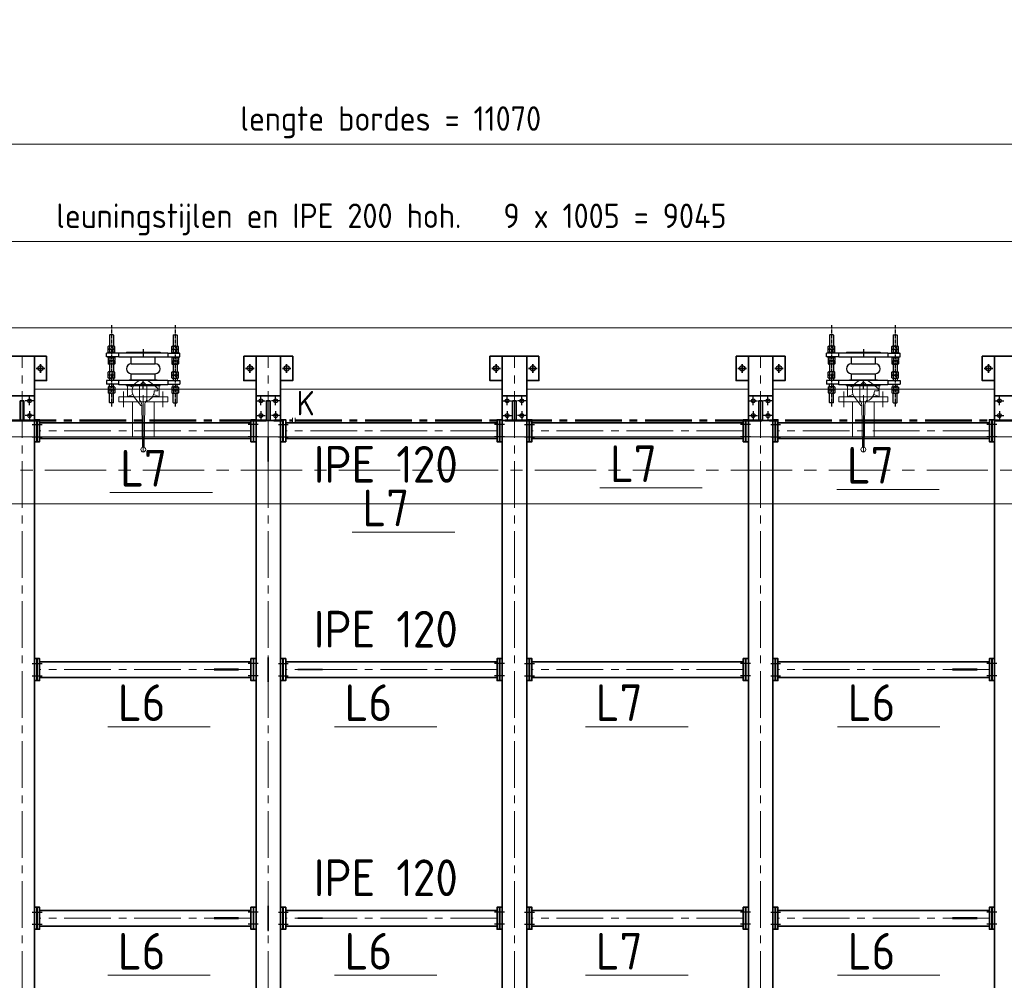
# Model space of a CAD drawing. Header units: millimetres. Extents: x 1013 to 324894, y 12445 to 193774.
# Tile 10 of 36: x 60366 to 64386, y 102454 to 106377. Entities that reach past the tile are written whole.
import ezdxf

# ---------------------------------------------------------------- set-up
doc = ezdxf.new("R2010")
doc.units = ezdxf.units.MM
doc.header["$LTSCALE"] = 10
for name, pattern in [('CENTER', [2, 1.25, -0.25, 0.25, -0.25]), ('CENTER2', [28.575, 19.05, -3.175, 3.175, -3.175]), ('CENTRO', [2, 1.25, -0.25, 0.25, -0.25])]:
    doc.linetypes.add(name, pattern=pattern)
for name, color, linetype, lineweight in [('13', 3, 'Continuous', 13), ('18', 1, 'Continuous', 18), ('18hartlijn', 1, 'CENTER2', 18), ('25', 7, 'Continuous', 25), ('25tekst', 7, 'Continuous', 25), ('35', 2, 'Continuous', 35), ('35tekst', 2, 'Continuous', 35), ('50hartlijn', 42, 'CENTER2', 50), ('Bemating', 2, 'Continuous', 35), ('hartkort', 12, 'CENTER2', 5)]:
    doc.layers.add(name, color=color, linetype=linetype, lineweight=lineweight)
doc.layers.add('INSTALLATIE', color=6, linetype='Continuous')
doc.layers.add('TEKST', color=4, linetype='Continuous')
doc.styles.add('Bersselaar', font='isocp.shx')
doc.dimstyles.new('SCH-50-2', dxfattribs={"dimscale": 50, "dimtxt": 2, "dimasz": 1.5, "dimexe": 0.5, "dimexo": 0.5, "dimgap": 0.5, "dimtad": 1, "dimdec": 0, "dimdsep": 46, "dimtxsty": 'Bersselaar', "dimblk1": 'OBLIQUE', "dimblk2": 'OBLIQUE', "dimsah": 1, "dimcen": 3.5, "dimdle": 0.5, "dimclrd": 3, "dimclre": 3, "dimclrt": 256, "dimadec": 0, "dimazin": 0, "dimtfac": 1, "dimtdec": 0, "dimtmove": 2, "dimatfit": 3, "dimfxl": 1, "dimtvp": 1.4, "dimtolj": 1, "dimtzin": 0, "dimlwd": 13, "dimlwe": 13, "dimarcsym": 0})

# ---------------------------------------------------------------- blocks, each defined once
blk = doc.blocks.new('KOMP80')
for p, q in [((0, -100), (0, 100)), ((0, 100), (18, 100)), ((18, 100), (18, -100)), ((112, 100), (130, 100)), ((112, -100), (112, 100)), ((130, 100), (130, -100)), ((18, 49), (45, 49)), ((45, 49), (45, -49)), ((85, 49), (112, 49)), ((85, 49), (85, -49)), ((18, -49), (45, -49)), ((85, -49), (112, -49)), ((18, -100), (0, -100)), ((130, -100), (112, -100))]:
    blk.add_line(p, q)
for centre, start, end in [((65, 49), 0, 180), ((65, -49), 180, 0)]:
    blk.add_arc(centre, 20, start, end)
blk = doc.blocks.new('compensator dn 80')
blk.add_line((-112, -57.2), (-112, 57.2))
at = {"layer": 'INSTALLATIE', "color": 8, "linetype": 'CENTER'}
for p, q in [((113.2, 129.9), (-221.4, 129.9)), ((113.2, -129.9), (-221.4, -129.9))]:
    blk.add_line(p, q, dxfattribs=at)
at = {"layer": 'INSTALLATIE'}
for p, q in [((-204.2, 136.8), (-202.2, 137.9)), ((-204.2, 123), (-204.2, 136.8)), ((-202.2, 121.9), (-204.2, 123)), ((-202.2, 137.9), (-164.5, 137.9)), ((-202.2, 121.9), (-164.5, 121.9)), ((-163.3, 143.8), (-164.5, 141.4)), ((-152.7, 143.8), (-151.5, 141.4)), ((-150.3, 143.8), (-151.5, 141.4)), ((-139.7, 143.8), (-138.5, 141.4)), ((-138.5, 137.9), (-128.5, 137.9)), ((-138.5, 121.9), (-128.5, 121.9)), ((-113.5, 150), (-128.5, 150)), ((-128.5, 100), (-128.5, 150)), ((-113.5, 100), (-113.5, 150)), ((-103.5, 137.9), (-113.5, 137.9)), ((-103.5, 121.9), (-113.5, 121.9)), ((-102.3, 143.8), (-103.5, 141.4)), ((-91.7, 143.8), (-90.5, 141.4)), ((-89.3, 143.8), (-90.5, 141.4)), ((-78.7, 143.8), (-77.5, 141.4)), ((-31.5, 137.9), (-77.5, 137.9)), ((-31.5, 121.9), (-77.5, 121.9)), ((-44.3, 143.8), (-45.5, 141.4)), ((-33.7, 143.8), (-32.5, 141.4)), ((-31.3, 143.8), (-32.5, 141.4)), ((-20.7, 143.8), (-19.5, 141.4)), ((-16.5, 150), (-1.5, 150)), ((-16.5, 100), (-16.5, 150)), ((-16.5, 114.9), (-16.5, 144.9)), ((-1.5, 100), (-1.5, 150)), ((-1.5, 114.9), (-1.5, 144.9)), ((2.7, 143.8), (1.5, 141.4)), ((13.3, 143.8), (14.5, 141.4)), ((15.7, 143.8), (14.5, 141.4)), ((26.3, 143.8), (27.5, 141.4)), ((72.2, 137.9), (27.5, 137.9)), ((72.2, 121.9), (27.5, 121.9)), ((74.2, 136.8), (72.2, 137.9)), ((72.2, 121.9), (74.2, 123)), ((74.2, 123), (74.2, 136.8)), ((-163.3, 116.1), (-164.5, 118.4)), ((-152.7, 116.1), (-151.5, 118.4)), ((-150.3, 116.1), (-151.5, 118.4)), ((-139.7, 116.1), (-138.5, 118.4)), ((-102.3, 116.1), (-103.5, 118.4)), ((-91.7, 116.1), (-90.5, 118.4)), ((-89.3, 116.1), (-90.5, 118.4)), ((-78.7, 116.1), (-77.5, 118.4)), ((-44.3, 116.1), (-45.5, 118.4)), ((-33.7, 116.1), (-32.5, 118.4)), ((-31.3, 116.1), (-32.5, 118.4)), ((-20.7, 116.1), (-19.5, 118.4)), ((2.7, 116.1), (1.5, 118.4)), ((13.3, 116.1), (14.5, 118.4)), ((15.7, 116.1), (14.5, 118.4)), ((26.3, 116.1), (27.5, 118.4)), ((-133, 68.5), (-133, -68.5)), ((-133, 68.5), (-130, 68.5)), ((3, 68.5), (0, 68.5)), ((3, 68.5), (3, -68.5)), ((-133, -68.5), (-130, -68.5)), ((3, -68.5), (0, -68.5)), ((-163.3, -116.1), (-164.5, -118.4)), ((-152.7, -116.1), (-151.5, -118.4)), ((-150.3, -116.1), (-151.5, -118.4)), ((-139.7, -116.1), (-138.5, -118.4)), ((-128.5, -100), (-128.5, -150)), ((-113.5, -100), (-113.5, -150)), ((-102.3, -116.1), (-103.5, -118.4)), ((-91.7, -116.1), (-90.5, -118.4)), ((-89.3, -116.1), (-90.5, -118.4)), ((-78.7, -116.1), (-77.5, -118.4)), ((-44.3, -116.1), (-45.5, -118.4)), ((-33.7, -116.1), (-32.5, -118.4)), ((-31.3, -116.1), (-32.5, -118.4)), ((-20.7, -116.1), (-19.5, -118.4)), ((-16.5, -100), (-16.5, -150)), ((-16.5, -114.9), (-16.5, -144.9)), ((-1.5, -100), (-1.5, -150)), ((-1.5, -114.9), (-1.5, -144.9)), ((2.7, -116.1), (1.5, -118.4)), ((13.3, -116.1), (14.5, -118.4)), ((15.7, -116.1), (14.5, -118.4)), ((26.3, -116.1), (27.5, -118.4)), ((-202.2, -121.9), (-204.2, -123)), ((-204.2, -123), (-204.2, -136.8)), ((-204.2, -136.8), (-202.2, -137.9)), ((-202.2, -121.9), (-164.5, -121.9)), ((-202.2, -137.9), (-164.5, -137.9)), ((-163.3, -143.8), (-164.5, -141.4)), ((-152.7, -143.8), (-151.5, -141.4)), ((-150.3, -143.8), (-151.5, -141.4)), ((-139.7, -143.8), (-138.5, -141.4)), ((-138.5, -121.9), (-128.5, -121.9)), ((-138.5, -137.9), (-128.5, -137.9)), ((-113.5, -150), (-128.5, -150)), ((-103.5, -121.9), (-113.5, -121.9)), ((-103.5, -137.9), (-113.5, -137.9)), ((-102.3, -143.8), (-103.5, -141.4)), ((-91.7, -143.8), (-90.5, -141.4)), ((-89.3, -143.8), (-90.5, -141.4)), ((-78.7, -143.8), (-77.5, -141.4)), ((-31.5, -121.9), (-77.5, -121.9)), ((-31.5, -137.9), (-77.5, -137.9)), ((-44.3, -143.8), (-45.5, -141.4)), ((-33.7, -143.8), (-32.5, -141.4)), ((-31.3, -143.8), (-32.5, -141.4)), ((-20.7, -143.8), (-19.5, -141.4)), ((-16.5, -150), (-1.5, -150)), ((2.7, -143.8), (1.5, -141.4)), ((13.3, -143.8), (14.5, -141.4)), ((15.7, -143.8), (14.5, -141.4)), ((26.3, -143.8), (27.5, -141.4)), ((72.2, -121.9), (27.5, -121.9)), ((72.2, -137.9), (27.5, -137.9)), ((72.2, -121.9), (74.2, -123)), ((74.2, -136.8), (72.2, -137.9)), ((74.2, -123), (74.2, -136.8))]:
    blk.add_line(p, q, dxfattribs=at)
at = {"layer": 'INSTALLATIE', "linetype": 'Continuous'}
for p, q in [((-164.5, 118.4), (-164.5, 141.4)), ((-152.7, 143.8), (-163.3, 143.8)), ((-152.7, 136.8), (-163.3, 136.8)), ((-152.7, 123), (-163.3, 123)), ((-151.5, 118.4), (-151.5, 141.4)), ((-151.5, 118.4), (-151.5, 141.4)), ((-139.7, 143.8), (-150.3, 143.8)), ((-139.7, 136.8), (-150.3, 136.8)), ((-139.7, 123), (-150.3, 123)), ((-138.5, 118.4), (-138.5, 141.4)), ((-103.5, 118.4), (-103.5, 141.4)), ((-102.3, 143.8), (-91.7, 143.8)), ((-102.3, 136.8), (-91.7, 136.8)), ((-102.3, 123), (-91.7, 123)), ((-90.5, 118.4), (-90.5, 141.4)), ((-90.5, 118.4), (-90.5, 141.4)), ((-89.3, 143.8), (-78.7, 143.8)), ((-89.3, 136.8), (-78.7, 136.8)), ((-89.3, 123), (-78.7, 123)), ((-77.5, 118.4), (-77.5, 141.4)), ((-45.5, 118.4), (-45.5, 141.4)), ((-33.7, 143.8), (-44.3, 143.8)), ((-33.7, 136.8), (-44.3, 136.8)), ((-33.7, 123), (-44.3, 123)), ((-32.5, 118.4), (-32.5, 141.4)), ((-20.7, 143.8), (-31.3, 143.8)), ((-20.7, 136.8), (-31.3, 136.8)), ((-20.7, 123), (-31.3, 123)), ((-19.5, 114.9), (-19.5, 144.9)), ((-19.5, 144.9), (-16.5, 144.9)), ((1.5, 144.9), (-1.5, 144.9)), ((1.5, 114.9), (1.5, 144.9)), ((2.7, 143.8), (13.3, 143.8)), ((2.7, 136.8), (13.3, 136.8)), ((2.7, 123), (13.3, 123)), ((14.5, 118.4), (14.5, 141.4)), ((15.7, 143.8), (26.3, 143.8)), ((15.7, 136.8), (26.3, 136.8)), ((15.7, 123), (26.3, 123)), ((27.5, 118.4), (27.5, 141.4)), ((-152.7, 116.1), (-163.3, 116.1)), ((-139.7, 116.1), (-150.3, 116.1)), ((-102.3, 116.1), (-91.7, 116.1)), ((-89.3, 116.1), (-78.7, 116.1)), ((-33.7, 116.1), (-44.3, 116.1)), ((-20.7, 116.1), (-31.3, 116.1)), ((-19.5, 114.9), (-16.5, 114.9)), ((1.5, 114.9), (-1.5, 114.9)), ((2.7, 116.1), (13.3, 116.1)), ((15.7, 116.1), (26.3, 116.1)), ((-164.5, -118.4), (-164.5, -141.4)), ((-152.7, -116.1), (-163.3, -116.1)), ((-151.5, -118.4), (-151.5, -141.4)), ((-151.5, -118.4), (-151.5, -141.4)), ((-139.7, -116.1), (-150.3, -116.1)), ((-138.5, -118.4), (-138.5, -141.4)), ((-103.5, -118.4), (-103.5, -141.4)), ((-102.3, -116.1), (-91.7, -116.1)), ((-90.5, -118.4), (-90.5, -141.4)), ((-90.5, -118.4), (-90.5, -141.4)), ((-89.3, -116.1), (-78.7, -116.1)), ((-77.5, -118.4), (-77.5, -141.4)), ((-45.5, -118.4), (-45.5, -141.4)), ((-33.7, -116.1), (-44.3, -116.1)), ((-32.5, -118.4), (-32.5, -141.4)), ((-20.7, -116.1), (-31.3, -116.1)), ((-19.5, -114.9), (-19.5, -144.9)), ((-19.5, -114.9), (-16.5, -114.9)), ((1.5, -114.9), (-1.5, -114.9)), ((1.5, -114.9), (1.5, -144.9)), ((2.7, -116.1), (13.3, -116.1)), ((14.5, -118.4), (14.5, -141.4)), ((15.7, -116.1), (26.3, -116.1)), ((27.5, -118.4), (27.5, -141.4)), ((-152.7, -123), (-163.3, -123)), ((-152.7, -136.8), (-163.3, -136.8)), ((-152.7, -143.8), (-163.3, -143.8)), ((-139.7, -123), (-150.3, -123)), ((-139.7, -136.8), (-150.3, -136.8)), ((-139.7, -143.8), (-150.3, -143.8)), ((-102.3, -123), (-91.7, -123)), ((-102.3, -136.8), (-91.7, -136.8)), ((-102.3, -143.8), (-91.7, -143.8)), ((-89.3, -123), (-78.7, -123)), ((-89.3, -136.8), (-78.7, -136.8)), ((-89.3, -143.8), (-78.7, -143.8)), ((-33.7, -123), (-44.3, -123)), ((-33.7, -136.8), (-44.3, -136.8)), ((-33.7, -143.8), (-44.3, -143.8)), ((-20.7, -123), (-31.3, -123)), ((-20.7, -136.8), (-31.3, -136.8)), ((-20.7, -143.8), (-31.3, -143.8)), ((-19.5, -144.9), (-16.5, -144.9)), ((1.5, -144.9), (-1.5, -144.9)), ((2.7, -123), (13.3, -123)), ((2.7, -136.8), (13.3, -136.8)), ((2.7, -143.8), (13.3, -143.8)), ((15.7, -123), (26.3, -123)), ((15.7, -136.8), (26.3, -136.8)), ((15.7, -143.8), (26.3, -143.8))]:
    blk.add_line(p, q, dxfattribs=at)
at = {"layer": 'INSTALLATIE'}
for centre, radius, start, end in [((-143.7, 129.9), 20.8, 160.5288, 199.4712), ((-157.4, 140.3), 6.88, 149.7679, 210.2321), ((-157.4, 119.5), 6.88, 149.7679, 210.2321), ((-158.6, 140.3), 6.88, 329.7679, 30.2321), ((-172.3, 129.9), 20.8, 340.5288, 19.4712), ((-158.6, 119.5), 6.88, 329.7679, 30.2321), ((-130.7, 129.9), 20.8, 160.5288, 199.4712), ((-144.4, 140.3), 6.88, 149.7679, 210.2321), ((-144.4, 119.5), 6.88, 149.7679, 210.2321), ((-145.6, 140.3), 6.88, 329.7679, 30.2321), ((-159.3, 129.9), 20.8, 340.5288, 19.4712), ((-145.6, 119.5), 6.88, 329.7679, 30.2321), ((-82.7, 129.9), 20.8, 160.5288, 199.4712), ((-96.4, 140.3), 6.88, 149.7679, 210.2321), ((-96.4, 119.5), 6.88, 149.7679, 210.2321), ((-97.6, 140.3), 6.88, 329.7679, 30.2321), ((-111.3, 129.9), 20.8, 340.5288, 19.4712), ((-97.6, 119.5), 6.88, 329.7679, 30.2321), ((-69.7, 129.9), 20.8, 160.5288, 199.4712), ((-83.4, 140.3), 6.88, 149.7679, 210.2321), ((-83.4, 119.5), 6.88, 149.7679, 210.2321), ((-84.6, 140.3), 6.88, 329.7679, 30.2321), ((-98.3, 129.9), 20.8, 340.5288, 19.4712), ((-84.6, 119.5), 6.88, 329.7679, 30.2321), ((-24.7, 129.9), 20.8, 160.5288, 199.4712), ((-38.4, 140.3), 6.88, 149.7679, 210.2321), ((-38.4, 119.5), 6.88, 149.7679, 210.2321), ((-39.6, 140.3), 6.88, 329.7679, 30.2321), ((-53.3, 129.9), 20.8, 340.5288, 19.4712), ((-39.6, 119.5), 6.88, 329.7679, 30.2321), ((-11.7, 129.9), 20.8, 160.5288, 199.4712), ((-25.4, 140.3), 6.88, 149.7679, 210.2321), ((-25.4, 119.5), 6.88, 149.7679, 210.2321), ((-26.6, 140.3), 6.88, 329.7679, 30.2321), ((-40.3, 129.9), 20.8, 340.5288, 19.4712), ((-26.6, 119.5), 6.88, 329.7679, 30.2321), ((22.3, 129.9), 20.8, 160.5288, 199.4712), ((8.6, 140.3), 6.88, 149.7679, 210.2321), ((8.6, 119.5), 6.88, 149.7679, 210.2321), ((7.4, 140.3), 6.88, 329.7679, 30.2321), ((-6.3, 129.9), 20.8, 340.5288, 19.4712), ((7.4, 119.5), 6.88, 329.7679, 30.2321), ((35.3, 129.9), 20.8, 160.5288, 199.4712), ((21.6, 140.3), 6.88, 149.7679, 210.2321), ((21.6, 119.5), 6.88, 149.7679, 210.2321), ((20.4, 140.3), 6.88, 329.7679, 30.2321), ((6.7, 129.9), 20.8, 340.5288, 19.4712), ((20.4, 119.5), 6.88, 329.7679, 30.2321), ((-157.4, -119.5), 6.88, 149.7679, 210.2321), ((-158.6, -119.5), 6.88, 329.7679, 30.2321), ((-144.4, -119.5), 6.88, 149.7679, 210.2321), ((-145.6, -119.5), 6.88, 329.7679, 30.2321), ((-96.4, -119.5), 6.88, 149.7679, 210.2321), ((-97.6, -119.5), 6.88, 329.7679, 30.2321), ((-83.4, -119.5), 6.88, 149.7679, 210.2321), ((-84.6, -119.5), 6.88, 329.7679, 30.2321), ((-38.4, -119.5), 6.88, 149.7679, 210.2321), ((-39.6, -119.5), 6.88, 329.7679, 30.2321), ((-25.4, -119.5), 6.88, 149.7679, 210.2321), ((-26.6, -119.5), 6.88, 329.7679, 30.2321), ((8.6, -119.5), 6.88, 149.7679, 210.2321), ((7.4, -119.5), 6.88, 329.7679, 30.2321), ((21.6, -119.5), 6.88, 149.7679, 210.2321), ((20.4, -119.5), 6.88, 329.7679, 30.2321), ((-143.7, -129.9), 20.8, 160.5288, 199.4712), ((-157.4, -140.3), 6.88, 149.7679, 210.2321), ((-172.3, -129.9), 20.8, 340.5288, 19.4712), ((-158.6, -140.3), 6.88, 329.7679, 30.2321), ((-130.7, -129.9), 20.8, 160.5288, 199.4712), ((-144.4, -140.3), 6.88, 149.7679, 210.2321), ((-159.3, -129.9), 20.8, 340.5288, 19.4712), ((-145.6, -140.3), 6.88, 329.7679, 30.2321), ((-82.7, -129.9), 20.8, 160.5288, 199.4712), ((-96.4, -140.3), 6.88, 149.7679, 210.2321), ((-111.3, -129.9), 20.8, 340.5288, 19.4712), ((-97.6, -140.3), 6.88, 329.7679, 30.2321), ((-69.7, -129.9), 20.8, 160.5288, 199.4712), ((-83.4, -140.3), 6.88, 149.7679, 210.2321), ((-98.3, -129.9), 20.8, 340.5288, 19.4712), ((-84.6, -140.3), 6.88, 329.7679, 30.2321), ((-24.7, -129.9), 20.8, 160.5288, 199.4712), ((-38.4, -140.3), 6.88, 149.7679, 210.2321), ((-53.3, -129.9), 20.8, 340.5288, 19.4712), ((-39.6, -140.3), 6.88, 329.7679, 30.2321), ((-11.7, -129.9), 20.8, 160.5288, 199.4712), ((-25.4, -140.3), 6.88, 149.7679, 210.2321), ((-40.3, -129.9), 20.8, 340.5288, 19.4712), ((-26.6, -140.3), 6.88, 329.7679, 30.2321), ((22.3, -129.9), 20.8, 160.5288, 199.4712), ((8.6, -140.3), 6.88, 149.7679, 210.2321), ((-6.3, -129.9), 20.8, 340.5288, 19.4712), ((7.4, -140.3), 6.88, 329.7679, 30.2321), ((35.3, -129.9), 20.8, 160.5288, 199.4712), ((21.6, -140.3), 6.88, 149.7679, 210.2321), ((6.7, -129.9), 20.8, 340.5288, 19.4712), ((20.4, -140.3), 6.88, 329.7679, 30.2321)]:
    blk.add_arc(centre, radius, start, end, dxfattribs=at)
at = {"layer": 'TEKST'}
for p, q in [((-145, 0), (-115, 0)), ((15, 0), (-15, 0))]:
    blk.add_line(p, q, dxfattribs=at)
at = {"layer": 'INSTALLATIE'}
blk.add_blockref('KOMP80', (-130, 0), dxfattribs=at)
blk = doc.blocks.new('VK80BA')
for p, q in [((-10, 60), (-35.3, 27.9)), ((-23, 65), (-17.8, 50.2)), ((-23, 65), (23, 65)), ((-23, 43.5), (-23, 65)), ((0, 60), (-10, 60)), ((0, 60), (0, 45)), ((15, 42.4), (23, 65)), ((23, 65), (23, 38.7)), ((-21.1, 15), (-36.1, 0)), ((-21.1, -15), (-36.1, 0)), ((-21.1, 15), (37.7, 15)), ((57.9, 6.3), (230.6, 3.3)), ((-23, -65), (-23, -38.7)), ((-21.1, -15), (37.7, -15)), ((23, -38.7), (23, -65)), ((60, -10), (27.9, -35.3)), ((60, -10), (27.9, -35.3)), ((57.9, -6.3), (230.6, -3.3)), ((60, -6.3), (60, -10)), ((-23, -65), (-15, -42.4)), ((23, -65), (-23, -65)), ((15, -42.4), (23, -65))]:
    blk.add_line(p, q)
blk.add_circle((240, 0), 10)
for centre, radius, start, end in [((0, 0), 45, 13.1639, 90), ((0, 0), 45, 141.7483, 308.2517), ((58.4, 35.5), 29.1, 224.6604, 269), ((58.4, -35.5), 29.1, 91, 135.3396)]:
    blk.add_arc(centre, radius, start, end)
blk = doc.blocks.new('LF80')
for p, q in [((0, 100), (20, 100)), ((0, -100), (0, 100)), ((20, 100), (20, -100)), ((20, -44.45), (20, 44.45)), ((20, -100), (0, -100))]:
    blk.add_line(p, q)
blk = doc.blocks.new('_Oblique')
at = {"color": 0, "lineweight": -2}
blk.add_line((-0.5, -0.5), (0.5, 0.5), dxfattribs=at)
blk = doc.blocks.new('*D54')
at = {"layer": '25', "color": 3, "lineweight": 13}
for p, q in [((57361, 105027.9), (57361, 105496.5)), ((66406, 105027.9), (66406, 105496.5)), ((57336, 105471.5), (66431, 105471.5))]:
    blk.add_line(p, q, dxfattribs=at)
at = {"layer": 'Defpoints', "color": 0}
for p in [(66406, 105471.5), (57361, 105002.9), (66406, 105002.9)]:
    blk.add_point(p, dxfattribs=at)
at = {"layer": '25', "color": 3, "lineweight": 13, "xscale": 75, "yscale": 75, "zscale": 75, "rotation": 180}
blk.add_blockref('_Oblique', (57361, 105471.5), dxfattribs=at)
at = {"layer": '25', "color": 3, "lineweight": 13, "xscale": 75, "yscale": 75, "zscale": 75}
blk.add_blockref('_Oblique', (66406, 105471.5), dxfattribs=at)
at = {"layer": '25', "insert": (61883.5, 105561.1), "char_height": 100, "attachment_point": 5, "style": 'Bersselaar'}
blk.add_mtext('\\A1;leuningstijlen en IPE 200 hoh.   9 x 1005 = 9045', dxfattribs=at)
blk = doc.blocks.new('*D59')
at = {"layer": '25', "color": 3, "lineweight": 13}
for p, q in [((56346, 105521.5), (56346, 105893.7)), ((67416, 105521.5), (67416, 105893.7)), ((56321, 105868.7), (67441, 105868.7))]:
    blk.add_line(p, q, dxfattribs=at)
at = {"layer": 'Defpoints', "color": 0}
for p in [(67416, 105868.7), (56346, 105496.5), (67416, 105496.5)]:
    blk.add_point(p, dxfattribs=at)
at = {"layer": '25', "color": 3, "lineweight": 13, "xscale": 75, "yscale": 75, "zscale": 75, "rotation": 180}
blk.add_blockref('_Oblique', (56346, 105868.7), dxfattribs=at)
at = {"layer": '25', "color": 3, "lineweight": 13, "xscale": 75, "yscale": 75, "zscale": 75}
blk.add_blockref('_Oblique', (67416, 105868.7), dxfattribs=at)
at = {"layer": '25', "insert": (61881, 105958), "char_height": 100, "attachment_point": 5, "style": 'Bersselaar'}
blk.add_mtext('\\A1;lengte bordes = 11070', dxfattribs=at)
blk = doc.blocks.new('merk')
at = {"layer": '13'}
blk.add_line((3063.1, -32975.6), (3481.5, -32975.6), dxfattribs=at)
at = {"layer": '35tekst', "style": 'Bersselaar'}
blk.add_attdef('L6', (3104.8, -32952.1), '', height=150, dxfattribs=at)

msp = doc.modelspace()

# ---------------------------------------------------------------- linework, layer by layer
at = {"layer": '13'}
for p, q in [((61480.478, 104750.496), (61480.478, 104730.212)), ((61490.478, 104750.496), (61490.478, 104730.212))]:
    msp.add_line(p, q, dxfattribs=at)
at = {"layer": '18', "lineweight": 5}
for p, q in [((56265.478, 105118.354), (73465.478, 105118.354)), ((60425.978, 104868.354), (61330.978, 104868.354)), ((61430.978, 104868.354), (62335.978, 104868.354)), ((62435.978, 104868.354), (63340.978, 104868.354)), ((63440.978, 104868.354), (64345.978, 104868.354)), ((60826.028, 104816.354), (60826.028, 104673.354)), ((60914.928, 104816.354), (60914.928, 104673.354)), ((63766.028, 104816.354), (63766.028, 104673.354)), ((63854.928, 104816.354), (63854.928, 104673.354)), ((56958.528, 104673.354), (66970.528, 104673.354)), ((56958.528, 104400.354), (66970.528, 104400.354))]:
    msp.add_line(p, q, dxfattribs=at)
at = {"layer": '18'}
msp.add_line((59503.728, 104672.854), (66976.578, 104672.854), dxfattribs=at)
at = {"layer": '18hartlijn'}
for p, q in [((60375.978, 98382.854), (60375.978, 105002.854)), ((61380.978, 98382.854), (61380.978, 105002.854)), ((62385.978, 98382.854), (62385.978, 105002.854)), ((63390.978, 98382.854), (63390.978, 105002.854)), ((61309.978, 104698.354), (60446.978, 104698.354)), ((62314.978, 104698.354), (61451.978, 104698.354)), ((63319.978, 104698.354), (62456.978, 104698.354)), ((64324.978, 104698.354), (63461.978, 104698.354)), ((61309.978, 103722.854), (60446.978, 103722.854)), ((62314.978, 103722.854), (61451.978, 103722.854)), ((63319.978, 103722.854), (62456.978, 103722.854)), ((64324.978, 103722.854), (63461.978, 103722.854)), ((61309.978, 102707.854), (60446.978, 102707.854)), ((62314.978, 102707.854), (61451.978, 102707.854)), ((63319.978, 102707.854), (62456.978, 102707.854)), ((64324.978, 102707.854), (63461.978, 102707.854))]:
    msp.add_line(p, q, dxfattribs=at)
at = {"layer": '18hartlijn', "linetype": 'CENTER', "lineweight": 5, "ltscale": 20}
msp.add_line((67119.293, 104536.854), (56942.528, 104536.854), dxfattribs=at)
at = {"layer": '25', "color": 3}
for p, q in [((60423.478, 104820.354), (60388.478, 104820.354)), ((60405.978, 104802.854), (60405.978, 104837.854)), ((61333.478, 104820.354), (61368.478, 104820.354)), ((61350.978, 104802.854), (61350.978, 104837.854)), ((61428.478, 104820.354), (61393.478, 104820.354)), ((61410.978, 104802.854), (61410.978, 104837.854)), ((62338.478, 104820.354), (62373.478, 104820.354)), ((62355.978, 104802.854), (62355.978, 104837.854)), ((62433.478, 104820.354), (62398.478, 104820.354)), ((62415.978, 104802.854), (62415.978, 104837.854)), ((63343.478, 104820.354), (63378.478, 104820.354)), ((63360.978, 104802.854), (63360.978, 104837.854)), ((63438.478, 104820.354), (63403.478, 104820.354)), ((63420.978, 104802.854), (63420.978, 104837.854)), ((64348.478, 104820.354), (64383.478, 104820.354)), ((64365.978, 104802.854), (64365.978, 104837.854)), ((60405.978, 104777.854), (60405.978, 104742.854)), ((61350.978, 104777.854), (61350.978, 104742.854)), ((61410.978, 104777.854), (61410.978, 104742.854)), ((62355.978, 104777.854), (62355.978, 104742.854)), ((62415.978, 104777.854), (62415.978, 104742.854)), ((63360.978, 104777.854), (63360.978, 104742.854)), ((63420.978, 104777.854), (63420.978, 104742.854)), ((64365.978, 104777.854), (64365.978, 104742.854)), ((60423.478, 104760.354), (60388.478, 104760.354)), ((61333.478, 104760.354), (61368.478, 104760.354)), ((61428.478, 104760.354), (61393.478, 104760.354)), ((62338.478, 104760.354), (62373.478, 104760.354)), ((62433.478, 104760.354), (62398.478, 104760.354)), ((63343.478, 104760.354), (63378.478, 104760.354)), ((63438.478, 104760.354), (63403.478, 104760.354)), ((64348.478, 104760.354), (64383.478, 104760.354))]:
    msp.add_line(p, q, dxfattribs=at)
at = {"layer": '25'}
for p, q in [((60417.151, 104723.354), (60457.486, 104723.354)), ((61339.805, 104723.354), (61299.47, 104723.354)), ((61422.151, 104723.354), (61462.486, 104723.354)), ((62344.805, 104723.354), (62304.47, 104723.354)), ((62427.151, 104723.354), (62467.486, 104723.354)), ((63349.805, 104723.354), (63309.47, 104723.354)), ((63432.151, 104723.354), (63472.486, 104723.354)), ((64354.805, 104723.354), (64314.47, 104723.354)), ((60417.151, 104673.354), (60457.486, 104673.354)), ((61339.805, 104673.354), (61299.47, 104673.354)), ((61422.151, 104673.354), (61462.486, 104673.354)), ((62344.805, 104673.354), (62304.47, 104673.354)), ((62427.151, 104673.354), (62467.486, 104673.354)), ((63349.805, 104673.354), (63309.47, 104673.354)), ((63432.151, 104673.354), (63472.486, 104673.354)), ((64354.805, 104673.354), (64314.47, 104673.354)), ((60417.151, 103747.854), (60457.486, 103747.854)), ((61339.805, 103747.854), (61299.47, 103747.854)), ((61422.151, 103747.854), (61462.486, 103747.854)), ((62344.805, 103747.854), (62304.47, 103747.854)), ((62427.151, 103747.854), (62467.486, 103747.854)), ((63349.805, 103747.854), (63309.47, 103747.854)), ((63432.151, 103747.854), (63472.486, 103747.854)), ((64354.805, 103747.854), (64314.47, 103747.854)), ((60417.151, 103697.854), (60457.486, 103697.854)), ((61339.805, 103697.854), (61299.47, 103697.854)), ((61422.151, 103697.854), (61462.486, 103697.854)), ((62344.805, 103697.854), (62304.47, 103697.854)), ((62427.151, 103697.854), (62467.486, 103697.854)), ((63349.805, 103697.854), (63309.47, 103697.854)), ((63432.151, 103697.854), (63472.486, 103697.854)), ((64354.805, 103697.854), (64314.47, 103697.854)), ((60417.151, 102732.854), (60457.486, 102732.854)), ((61339.805, 102732.854), (61299.47, 102732.854)), ((61422.151, 102732.854), (61462.486, 102732.854)), ((62344.805, 102732.854), (62304.47, 102732.854)), ((62427.151, 102732.854), (62467.486, 102732.854)), ((63349.805, 102732.854), (63309.47, 102732.854)), ((63432.151, 102732.854), (63472.486, 102732.854)), ((64354.805, 102732.854), (64314.47, 102732.854)), ((60417.151, 102682.854), (60457.486, 102682.854)), ((61339.805, 102682.854), (61299.47, 102682.854)), ((61422.151, 102682.854), (61462.486, 102682.854)), ((62344.805, 102682.854), (62304.47, 102682.854)), ((62427.151, 102682.854), (62467.486, 102682.854)), ((63349.805, 102682.854), (63309.47, 102682.854)), ((63432.151, 102682.854), (63472.486, 102682.854)), ((64354.805, 102682.854), (64314.47, 102682.854))]:
    msp.add_line(p, q, dxfattribs=at)
for points in [[(61382.478, 104672.854), (61379.478, 104672.854), (61379.478, 104572.854), (61382.478, 104572.854)], [(61382.478, 103772.854), (61379.478, 103772.854), (61379.478, 103672.854), (61382.478, 103672.854)], [(61259.978, 103721.354), (61259.978, 103724.354), (61159.978, 103724.354), (61159.978, 103721.354)], [(61501.978, 103721.354), (61501.978, 103724.354), (61601.978, 103724.354), (61601.978, 103721.354)], [(64274.978, 103721.354), (64274.978, 103724.354), (64174.978, 103724.354), (64174.978, 103721.354)], [(61382.478, 102757.854), (61379.478, 102757.854), (61379.478, 102657.854), (61382.478, 102657.854)], [(61259.978, 102706.354), (61259.978, 102709.354), (61159.978, 102709.354), (61159.978, 102706.354)], [(61501.978, 102706.354), (61501.978, 102709.354), (61601.978, 102709.354), (61601.978, 102706.354)], [(64274.978, 102706.354), (64274.978, 102709.354), (64174.978, 102709.354), (64174.978, 102706.354)]]:
    msp.add_lwpolyline(points, close=True, dxfattribs=at)
for centre, radius in [((60450.978, 104952.854), 11), ((61305.978, 104952.854), 11), ((61455.978, 104952.854), 11), ((62310.978, 104952.854), 11), ((62460.978, 104952.854), 11), ((63315.978, 104952.854), 11), ((63465.978, 104952.854), 11), ((64320.978, 104952.854), 11), ((60405.978, 104820.354), 8), ((61350.978, 104820.354), 8), ((61410.978, 104820.354), 8), ((62355.978, 104820.354), 8), ((62415.978, 104820.354), 8), ((63360.978, 104820.354), 8), ((63420.978, 104820.354), 8), ((64365.978, 104820.354), 8), ((60405.978, 104760.354), 8), ((61350.978, 104760.354), 8), ((61410.978, 104760.354), 8), ((62355.978, 104760.354), 8), ((62415.978, 104760.354), 8), ((63360.978, 104760.354), 8), ((63420.978, 104760.354), 8), ((64365.978, 104760.354), 8)]:
    msp.add_circle(centre, radius, dxfattribs=at)
at = {"layer": '35', "color": 3}
for p, q in [((60450.978, 104970.354), (60450.978, 104935.354)), ((61305.978, 104970.354), (61305.978, 104935.354)), ((61455.978, 104970.354), (61455.978, 104935.354)), ((62310.978, 104970.354), (62310.978, 104935.354)), ((62460.978, 104970.354), (62460.978, 104935.354)), ((63315.978, 104970.354), (63315.978, 104935.354)), ((63465.978, 104970.354), (63465.978, 104935.354)), ((64320.978, 104970.354), (64320.978, 104935.354)), ((60468.478, 104952.854), (60433.478, 104952.854)), ((61288.478, 104952.854), (61323.478, 104952.854)), ((61473.478, 104952.854), (61438.478, 104952.854)), ((62293.478, 104952.854), (62328.478, 104952.854)), ((62478.478, 104952.854), (62443.478, 104952.854)), ((63298.478, 104952.854), (63333.478, 104952.854)), ((63483.478, 104952.854), (63448.478, 104952.854)), ((64303.478, 104952.854), (64338.478, 104952.854))]:
    msp.add_line(p, q, dxfattribs=at)
at = {"layer": '35'}
for p, q in [((61309.978, 104730.354), (60446.978, 104730.354)), ((62314.978, 104730.354), (61451.978, 104730.354)), ((63319.978, 104730.354), (62456.978, 104730.354)), ((64324.978, 104730.354), (63461.978, 104730.354)), ((61309.978, 104666.354), (60446.978, 104666.354)), ((62314.978, 104666.354), (61451.978, 104666.354)), ((63319.978, 104666.354), (62456.978, 104666.354)), ((64324.978, 104666.354), (63461.978, 104666.354)), ((61309.978, 103754.854), (60446.978, 103754.854)), ((62314.978, 103754.854), (61451.978, 103754.854)), ((63319.978, 103754.854), (62456.978, 103754.854)), ((64324.978, 103754.854), (63461.978, 103754.854)), ((61309.978, 103690.854), (60446.978, 103690.854)), ((62314.978, 103690.854), (61451.978, 103690.854)), ((63319.978, 103690.854), (62456.978, 103690.854)), ((64324.978, 103690.854), (63461.978, 103690.854)), ((61309.978, 102739.854), (60446.978, 102739.854)), ((62314.978, 102739.854), (61451.978, 102739.854)), ((63319.978, 102739.854), (62456.978, 102739.854)), ((64324.978, 102739.854), (63461.978, 102739.854)), ((61309.978, 102675.854), (60446.978, 102675.854)), ((62314.978, 102675.854), (61451.978, 102675.854)), ((63319.978, 102675.854), (62456.978, 102675.854)), ((64324.978, 102675.854), (63461.978, 102675.854))]:
    msp.add_line(p, q, dxfattribs=at)
for points in [[(60425.978, 105002.854), (60325.978, 105002.854), (60325.978, 98382.854), (60425.978, 98382.854)], [(60475.978, 105002.854), (60425.978, 105002.854), (60425.978, 104902.854), (60475.978, 104902.854)], [(61280.978, 105002.854), (61330.978, 105002.854), (61330.978, 104902.854), (61280.978, 104902.854)], [(61430.978, 105002.854), (61330.978, 105002.854), (61330.978, 98382.854), (61430.978, 98382.854)], [(61480.978, 105002.854), (61430.978, 105002.854), (61430.978, 104902.854), (61480.978, 104902.854)], [(62285.978, 105002.854), (62335.978, 105002.854), (62335.978, 104902.854), (62285.978, 104902.854)], [(62435.978, 105002.854), (62335.978, 105002.854), (62335.978, 98382.854), (62435.978, 98382.854)], [(62485.978, 105002.854), (62435.978, 105002.854), (62435.978, 104902.854), (62485.978, 104902.854)], [(63290.978, 105002.854), (63340.978, 105002.854), (63340.978, 104902.854), (63290.978, 104902.854)], [(63440.978, 105002.854), (63340.978, 105002.854), (63340.978, 98382.854), (63440.978, 98382.854)], [(63490.978, 105002.854), (63440.978, 105002.854), (63440.978, 104902.854), (63490.978, 104902.854)], [(64295.978, 105002.854), (64345.978, 105002.854), (64345.978, 104902.854), (64295.978, 104902.854)], [(64445.978, 105002.854), (64345.978, 105002.854), (64345.978, 98382.854), (64445.978, 98382.854)], [(60425.978, 104840.354), (60325.978, 104840.354), (60325.978, 104740.354), (60425.978, 104740.354)], [(60368.478, 104740.354), (60383.478, 104740.354), (60383.478, 104820.354), (60368.478, 104820.354)], [(61430.978, 104840.354), (61330.978, 104840.354), (61330.978, 104740.354), (61430.978, 104740.354)], [(61373.478, 104740.354), (61388.478, 104740.354), (61388.478, 104820.354), (61373.478, 104820.354)], [(62435.978, 104840.354), (62335.978, 104840.354), (62335.978, 104740.354), (62435.978, 104740.354)], [(62378.478, 104740.354), (62393.478, 104740.354), (62393.478, 104820.354), (62378.478, 104820.354)], [(63440.978, 104840.354), (63340.978, 104840.354), (63340.978, 104740.354), (63440.978, 104740.354)], [(63383.478, 104740.354), (63398.478, 104740.354), (63398.478, 104820.354), (63383.478, 104820.354)], [(64445.978, 104840.354), (64345.978, 104840.354), (64345.978, 104740.354), (64445.978, 104740.354)], [(60425.978, 104653.354), (60425.978, 104743.354), (60435.978, 104743.354), (60435.978, 104653.354)], [(60436.978, 104653.354), (60436.978, 104743.354), (60446.978, 104743.354), (60446.978, 104653.354)], [(61319.978, 104653.354), (61319.978, 104743.354), (61309.978, 104743.354), (61309.978, 104653.354)], [(61330.978, 104653.354), (61330.978, 104743.354), (61320.978, 104743.354), (61320.978, 104653.354)], [(61430.978, 104653.354), (61430.978, 104743.354), (61440.978, 104743.354), (61440.978, 104653.354)], [(61441.978, 104653.354), (61441.978, 104743.354), (61451.978, 104743.354), (61451.978, 104653.354)], [(62324.978, 104653.354), (62324.978, 104743.354), (62314.978, 104743.354), (62314.978, 104653.354)], [(62335.978, 104653.354), (62335.978, 104743.354), (62325.978, 104743.354), (62325.978, 104653.354)], [(62435.978, 104653.354), (62435.978, 104743.354), (62445.978, 104743.354), (62445.978, 104653.354)], [(62446.978, 104653.354), (62446.978, 104743.354), (62456.978, 104743.354), (62456.978, 104653.354)], [(63329.978, 104653.354), (63329.978, 104743.354), (63319.978, 104743.354), (63319.978, 104653.354)], [(63340.978, 104653.354), (63340.978, 104743.354), (63330.978, 104743.354), (63330.978, 104653.354)], [(63440.978, 104653.354), (63440.978, 104743.354), (63450.978, 104743.354), (63450.978, 104653.354)], [(63451.978, 104653.354), (63451.978, 104743.354), (63461.978, 104743.354), (63461.978, 104653.354)], [(64334.978, 104653.354), (64334.978, 104743.354), (64324.978, 104743.354), (64324.978, 104653.354)], [(64345.978, 104653.354), (64345.978, 104743.354), (64335.978, 104743.354), (64335.978, 104653.354)], [(60425.978, 103677.854), (60425.978, 103767.854), (60435.978, 103767.854), (60435.978, 103677.854)], [(60436.978, 103677.854), (60436.978, 103767.854), (60446.978, 103767.854), (60446.978, 103677.854)], [(61319.978, 103677.854), (61319.978, 103767.854), (61309.978, 103767.854), (61309.978, 103677.854)], [(61330.978, 103677.854), (61330.978, 103767.854), (61320.978, 103767.854), (61320.978, 103677.854)], [(61430.978, 103677.854), (61430.978, 103767.854), (61440.978, 103767.854), (61440.978, 103677.854)], [(61441.978, 103677.854), (61441.978, 103767.854), (61451.978, 103767.854), (61451.978, 103677.854)], [(62324.978, 103677.854), (62324.978, 103767.854), (62314.978, 103767.854), (62314.978, 103677.854)], [(62335.978, 103677.854), (62335.978, 103767.854), (62325.978, 103767.854), (62325.978, 103677.854)], [(62435.978, 103677.854), (62435.978, 103767.854), (62445.978, 103767.854), (62445.978, 103677.854)], [(62446.978, 103677.854), (62446.978, 103767.854), (62456.978, 103767.854), (62456.978, 103677.854)], [(63329.978, 103677.854), (63329.978, 103767.854), (63319.978, 103767.854), (63319.978, 103677.854)], [(63340.978, 103677.854), (63340.978, 103767.854), (63330.978, 103767.854), (63330.978, 103677.854)], [(63440.978, 103677.854), (63440.978, 103767.854), (63450.978, 103767.854), (63450.978, 103677.854)], [(63451.978, 103677.854), (63451.978, 103767.854), (63461.978, 103767.854), (63461.978, 103677.854)], [(64334.978, 103677.854), (64334.978, 103767.854), (64324.978, 103767.854), (64324.978, 103677.854)], [(64345.978, 103677.854), (64345.978, 103767.854), (64335.978, 103767.854), (64335.978, 103677.854)], [(60425.978, 102662.854), (60425.978, 102752.854), (60435.978, 102752.854), (60435.978, 102662.854)], [(60436.978, 102662.854), (60436.978, 102752.854), (60446.978, 102752.854), (60446.978, 102662.854)], [(61319.978, 102662.854), (61319.978, 102752.854), (61309.978, 102752.854), (61309.978, 102662.854)], [(61330.978, 102662.854), (61330.978, 102752.854), (61320.978, 102752.854), (61320.978, 102662.854)], [(61430.978, 102662.854), (61430.978, 102752.854), (61440.978, 102752.854), (61440.978, 102662.854)], [(61441.978, 102662.854), (61441.978, 102752.854), (61451.978, 102752.854), (61451.978, 102662.854)], [(62324.978, 102662.854), (62324.978, 102752.854), (62314.978, 102752.854), (62314.978, 102662.854)], [(62335.978, 102662.854), (62335.978, 102752.854), (62325.978, 102752.854), (62325.978, 102662.854)], [(62435.978, 102662.854), (62435.978, 102752.854), (62445.978, 102752.854), (62445.978, 102662.854)], [(62446.978, 102662.854), (62446.978, 102752.854), (62456.978, 102752.854), (62456.978, 102662.854)], [(63329.978, 102662.854), (63329.978, 102752.854), (63319.978, 102752.854), (63319.978, 102662.854)], [(63340.978, 102662.854), (63340.978, 102752.854), (63330.978, 102752.854), (63330.978, 102662.854)], [(63440.978, 102662.854), (63440.978, 102752.854), (63450.978, 102752.854), (63450.978, 102662.854)], [(63451.978, 102662.854), (63451.978, 102752.854), (63461.978, 102752.854), (63461.978, 102662.854)], [(64334.978, 102662.854), (64334.978, 102752.854), (64324.978, 102752.854), (64324.978, 102662.854)], [(64345.978, 102662.854), (64345.978, 102752.854), (64335.978, 102752.854), (64335.978, 102662.854)]]:
    msp.add_lwpolyline(points, close=True, dxfattribs=at)
at = {"layer": '50hartlijn'}
for p, q in [((56323.978, 104740.354), (61480.478, 104740.354)), ((61490.478, 104740.354), (67443.978, 104740.354))]:
    msp.add_line(p, q, dxfattribs=at)
at = {"layer": 'hartkort', "ltscale": 20}
for p, q in [((60870.478, 104843.354), (60870.478, 104610.854)), ((63810.478, 104843.354), (63810.478, 104610.854)), ((60870.478, 104836.354), (60870.478, 104610.854)), ((60870.478, 104836.354), (60870.478, 104610.854)), ((63810.478, 104836.354), (63810.478, 104610.854)), ((63810.478, 104836.354), (63810.478, 104610.854))]:
    msp.add_line(p, q, dxfattribs=at)
at = {"layer": 'INSTALLATIE', "color": 1, "linetype": 'CENTRO', "lineweight": 5, "ltscale": 25}
for p, q in [((60790.478, 104858.124), (60790.478, 104794.584)), ((60950.478, 104858.124), (60950.478, 104794.584)), ((63730.478, 104858.124), (63730.478, 104794.584)), ((63890.478, 104858.124), (63890.478, 104794.584))]:
    msp.add_line(p, q, dxfattribs=at)

# ---------------------------------------------------------------- block references
at = {"layer": '18', "lineweight": 5, "rotation": 270}
for name, p in [('VK80BA', (60870.478, 104861.354)), ('VK80BA', (63810.478, 104861.354)), ('LF80', (60870.478, 104836.354)), ('LF80', (63810.478, 104836.354))]:
    msp.add_blockref(name, p, dxfattribs=at)
at = {"layer": 'Bemating'}
for p, values in [((57671.559, 137422.423), {'L6': 'L7'}), ((59671.298, 137440.923), {'L6': 'L7'}), ((60638.661, 137434.55), {'L6': 'L7'}), ((58660.503, 137260.378), {'L6': 'L7'}), ((57662.105, 136465.19), {'L6': 'L6'}), ((58587.569, 136465.19), {'L6': 'L6'}), ((59613.083, 136465.19), {'L6': 'L7'}), ((60641.71, 136465.19), {'L6': 'L6'}), ((57662.105, 135450.19), {'L6': 'L6'}), ((58587.569, 135450.19), {'L6': 'L6'}), ((59613.083, 135450.19), {'L6': 'L7'}), ((60641.71, 135450.19), {'L6': 'L6'})]:
    msp.add_blockref('merk', p, dxfattribs=at).add_auto_attribs(values)
at = {"layer": 'INSTALLATIE', "rotation": 90}
for p in [(60870.478, 105016.354), (63810.478, 105016.354)]:
    msp.add_blockref('compensator dn 80', p, dxfattribs=at)

# ---------------------------------------------------------------- texts
at = {"layer": '25tekst', "insert": (61496.269, 104860.833), "char_height": 100, "width": 1620.64606, "attachment_point": 1, "style": 'Bersselaar'}
msp.add_mtext('K', dxfattribs=at)
at = {"layer": '35tekst', "char_height": 150, "width": 2430.96909, "attachment_point": 1, "style": 'Bersselaar'}
for insert in [(61566.461, 104636.094), (61566.461, 103962.955), (61566.461, 102947.955)]:
    msp.add_mtext('IPE 120', dxfattribs=dict(at, insert=insert))

# ---------------------------------------------------------------- dimensions: what is measured, and where the dimension line sits
at = {"layer": '25'}
for base, p1, p2, text, picture, middle in [((66405.978, 105471.475), (57360.978, 105002.854), (66405.978, 105002.854), 'leuningstijlen en IPE 200 hoh.   9 x 1005 = <>', '*D54', (61883.478, 105561.056)), ((67415.978, 105868.657), (56345.978, 105496.475), (67415.978, 105496.475), 'lengte bordes = <>', '*D59', (61880.978, 105957.969))]:
    dim = msp.add_linear_dim(base=base, p1=p1, p2=p2, text=text, dimstyle='SCH-50-2', dxfattribs=at)
    dim.commit()
    dim.dimension.update_dxf_attribs({"geometry": picture, "text_midpoint": middle})

doc.saveas('drawing.dxf')
